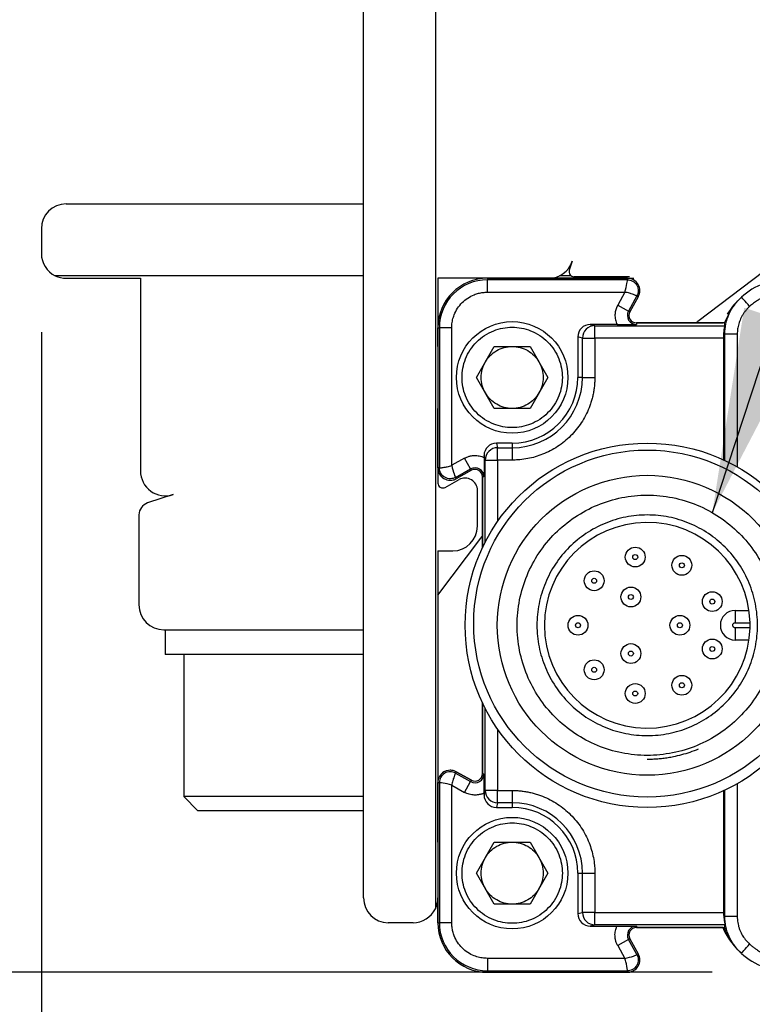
# Model space of a CAD drawing. Header units: millimetres. Extents: x 16 to 683, y 16 to 524.
# Tile 3 of 17: x 46 to 76, y 105 to 145. Entities that reach past the tile are written whole.
import ezdxf

# ---------------------------------------------------------------- set-up
doc = ezdxf.new("R2010")
doc.units = ezdxf.units.MM
doc.header["$LTSCALE"] = 2.5
doc.layers.add('DIMENSIONS', color=140, linetype='Continuous', lineweight=25)
doc.styles.add('SLDTEXTSTYLE0', font='TXT', dxfattribs={"width": 0.7})
doc.dimstyles.new('SLDDIMSTYLE0', dxfattribs={"dimtxt": 5.39502, "dimasz": 8.255, "dimexe": 0, "dimexo": 0.0625, "dimgap": 1.348755, "dimtad": 0, "dimtih": 1, "dimtoh": 1, "dimrnd": 1e-09, "dimzin": 4, "dimdsep": 46, "dimtxsty": 'SLDTEXTSTYLE0', "dimsah": 1, "dimcen": 0.09, "dimadec": 0, "dimazin": 1, "dimtfac": 1, "dimtofl": 0, "dimtmove": 0, "dimatfit": 3, "dimfxl": 0, "dimfrac": 2, "dimtolj": 1, "dimtzin": 12, "dimarcsym": 0})
doc.dimstyles.new('SLDDIMSTYLE1', dxfattribs={"dimtxt": 5.39502, "dimasz": 8.255, "dimexe": 0, "dimexo": 0.0625, "dimgap": 1.348755, "dimtad": 0, "dimtih": 1, "dimtoh": 1, "dimrnd": 1e-09, "dimzin": 12, "dimdsep": 46, "dimtxsty": 'SLDTEXTSTYLE0', "dimsah": 1, "dimcen": 0.09, "dimadec": 0, "dimazin": 3, "dimtfac": 1, "dimtofl": 0, "dimtmove": 0, "dimatfit": 3, "dimfxl": 0, "dimfrac": 2, "dimtolj": 1, "dimtzin": 12, "dimarcsym": 0})
doc.dimstyles.new('SLDDIMSTYLE2', dxfattribs={"dimtxt": 0.18, "dimasz": 8.255, "dimexe": 0, "dimexo": 0.0625, "dimgap": 0, "dimtad": 0, "dimtih": 1, "dimtoh": 1, "dimdec": 0, "dimrnd": 1e-09, "dimzin": 0, "dimdsep": 46, "dimtxsty": 'Standard', "dimsah": 1, "dimcen": 0.09, "dimadec": 0, "dimazin": 0, "dimtfac": 8.255, "dimtdec": 0, "dimtofl": 0, "dimtmove": 0, "dimatfit": 3, "dimfxl": 0, "dimfrac": 2, "dimtolj": 1, "dimtzin": 0, "dimarcsym": 0})

# ---------------------------------------------------------------- blocks, each defined once
blk = doc.blocks.new('_D_3')
at = {"layer": 'DIMENSIONS'}
for p, q in [((47.183, 131.906), (47.183, 78.352)), ((97.271, 116.906), (97.271, 78.352)), ((47.183, 86.29), (56.974, 86.29)), ((64.285, 86.29), (62.473, 86.29)), ((62.473, 86.29), (62.473, 77.715)), ((80.317, 86.29), (82.128, 86.29)), ((82.128, 86.29), (82.128, 77.715)), ((97.271, 86.29), (87.627, 86.29)), ((62.473, 77.715), (64.285, 77.715)), ((82.128, 77.715), (80.317, 77.715))]:
    blk.add_line(p, q, dxfattribs=at)
for points in [[(47.183, 86.29), (55.438, 85.02), (55.438, 87.56)], [(97.271, 86.29), (89.016, 87.56), (89.016, 85.02)]]:
    blk.add_solid(points, dxfattribs=at)
at = {"layer": 'DIMENSIONS', "char_height": 5.2917, "attachment_point": 1, "style": 'SLDTEXTSTYLE0'}
for s, insert in [('50.1', (64.285, 94.319)), ('1.97', (64.285, 84.536))]:
    blk.add_mtext(s, dxfattribs=dict(at, insert=insert))
blk = doc.blocks.new('_D_4')
at = {"layer": 'DIMENSIONS'}
for p, q in [((58.008, 150.081), (22.51, 150.081)), ((30.448, 150.081), (30.448, 138.157)), ((22.432, 128.375), (20.62, 128.375)), ((20.62, 128.375), (20.62, 119.801)), ((38.464, 128.375), (40.276, 128.375)), ((40.276, 128.375), (40.276, 119.801)), ((20.62, 119.801), (22.432, 119.801)), ((40.276, 119.801), (38.464, 119.801)), ((30.448, 106.081), (30.448, 118.593)), ((74.258, 106.081), (22.51, 106.081))]:
    blk.add_line(p, q, dxfattribs=at)
for points in [[(30.448, 150.081), (29.178, 141.826), (31.718, 141.826)], [(30.448, 106.081), (31.718, 114.336), (29.178, 114.336)]]:
    blk.add_solid(points, dxfattribs=at)
at = {"layer": 'DIMENSIONS', "char_height": 5.2917, "attachment_point": 1, "style": 'SLDTEXTSTYLE0'}
for s, insert in [('44.0', (22.432, 136.404)), ('1.73', (22.432, 126.622))]:
    blk.add_mtext(s, dxfattribs=dict(at, insert=insert))

msp = doc.modelspace()

# ---------------------------------------------------------------- linework, layer by layer
for p, q in [((63.083, 149.517), (63.083, 108.645)), ((60.183, 109.081), (60.183, 149.081)), ((48.183, 137.081), (60.183, 137.081)), ((47.183, 136.081), (47.183, 135.081)), ((68.609, 134.768), (68.489, 134.403)), ((76.966, 134.841), (73.67, 132.344)), ((60.183, 134.181), (47.747, 134.181)), ((48.183, 134.081), (51.183, 134.081)), ((51.183, 134.081), (51.183, 126.304)), ((65.183, 134.081), (63.183, 134.081)), ((63.183, 134.081), (63.183, 132.081)), ((70.833, 134.081), (65.183, 134.081)), ((65.183, 134.081), (65.183, 134.02)), ((65.183, 134.081), (70.833, 134.081)), ((65.183, 133.52), (65.183, 134.02)), ((70.833, 134.02), (65.183, 134.02)), ((68.559, 134.181), (68.096, 134.181)), ((70.917, 134.141), (68.679, 134.141)), ((70.833, 134.081), (70.833, 134.02)), ((70.833, 134.081), (71.097, 134.081)), ((65.183, 133.52), (70.729, 133.52)), ((70.729, 133.52), (70.44, 132.999)), ((71.217, 133.368), (70.877, 132.756)), ((71.27, 133.338), (70.93, 132.727)), ((71.27, 133.338), (70.93, 132.727)), ((71.217, 133.368), (71.27, 133.338)), ((70.44, 132.999), (70.877, 132.756)), ((70.93, 132.727), (70.877, 132.756)), ((74.757, 132.281), (75.015, 132.828)), ((75.155, 133.011), (75.006, 132.832)), ((63.183, 132.081), (63.183, 126.431)), ((63.183, 132.081), (63.244, 132.081)), ((63.183, 131.331), (63.183, 132.081)), ((63.744, 132.081), (63.244, 132.081)), ((63.244, 132.081), (63.244, 126.431)), ((63.744, 126.535), (63.744, 132.081)), ((69.333, 132.216), (69.518, 132.169)), ((70.413, 132.216), (69.333, 132.216)), ((69.518, 132.169), (74.764, 132.169)), ((69.518, 131.669), (69.518, 132.169)), ((71.193, 132.281), (71.193, 132.22)), ((74.757, 132.281), (71.193, 132.281)), ((71.193, 132.281), (74.683, 132.281)), ((69.018, 131.669), (68.833, 131.716)), ((68.833, 131.716), (68.833, 130.081)), ((69.018, 130.081), (69.018, 131.669)), ((69.018, 131.669), (69.518, 131.669)), ((69.518, 131.669), (69.518, 130.081)), ((74.729, 131.669), (69.518, 131.669)), ((74.766, 131.826), (74.729, 131.792)), ((74.729, 126.747), (74.729, 131.669)), ((74.766, 126.73), (74.766, 131.826)), ((75.266, 131.826), (75.266, 126.47)), ((64.739, 130.081), (65.461, 131.331)), ((65.461, 131.331), (66.904, 131.331)), ((66.904, 131.331), (67.626, 130.081)), ((65.461, 128.831), (64.739, 130.081)), ((67.626, 130.081), (66.904, 128.831)), ((69.018, 130.081), (68.833, 130.081)), ((69.018, 130.081), (69.518, 130.081)), ((63.183, 126.431), (63.183, 128.831)), ((66.904, 128.831), (65.461, 128.831)), ((65.548, 127.431), (65.594, 127.245)), ((66.183, 127.431), (65.548, 127.431)), ((65.594, 126.746), (65.594, 127.245)), ((65.594, 127.245), (66.183, 127.245)), ((66.183, 127.431), (66.183, 127.245)), ((66.183, 127.245), (66.183, 126.746)), ((64.265, 126.824), (63.744, 126.535)), ((64.507, 126.387), (64.265, 126.824)), ((65.094, 126.746), (65.048, 126.931)), ((65.048, 126.931), (65.048, 126.851)), ((65.094, 126.746), (65.594, 126.746)), ((65.094, 123.439), (65.094, 126.746)), ((66.183, 126.746), (65.594, 126.746)), ((65.594, 126.746), (65.594, 124.272)), ((63.244, 126.431), (63.183, 126.431)), ((63.183, 126.431), (63.183, 125.821)), ((63.896, 126.047), (64.507, 126.387)), ((64.537, 126.333), (63.926, 125.994)), ((64.537, 126.333), (63.926, 125.994)), ((64.507, 126.387), (64.537, 126.333)), ((63.48, 125.646), (64.04, 125.957)), ((63.926, 125.994), (63.896, 126.047)), ((64.983, 126.071), (64.983, 123.211)), ((65.044, 126.071), (64.983, 126.071)), ((64.983, 123.211), (64.983, 126.071)), ((52.496, 125.354), (51.466, 125.015)), ((64.783, 124.081), (64.783, 125.52)), ((51.123, 124.54), (51.123, 120.901)), ((63.183, 121.3), (64.92, 123.593)), ((63.183, 123.081), (63.783, 123.081)), ((63.183, 123.081), (63.183, 113.731)), ((75.183, 120.681), (75.183, 120.181)), ((75.183, 120.681), (75.739, 120.681)), ((75.183, 120.181), (75.782, 120.181)), ((75.782, 119.981), (75.183, 119.981)), ((75.183, 119.981), (75.183, 119.481)), ((52.123, 119.901), (60.183, 119.901)), ((52.183, 119.901), (52.183, 118.901)), ((75.739, 119.481), (75.183, 119.481)), ((56.141, 118.901), (52.183, 118.901)), ((52.933, 118.901), (52.933, 113.168)), ((60.183, 118.901), (56.141, 118.901)), ((64.983, 116.95), (64.983, 114.091)), ((64.983, 114.091), (64.983, 116.95)), ((65.094, 113.416), (65.094, 116.723)), ((65.594, 115.89), (65.594, 113.416)), ((63.896, 114.115), (63.926, 114.168)), ((63.896, 114.115), (64.507, 113.775)), ((64.537, 113.829), (63.926, 114.168)), ((63.926, 114.168), (64.537, 113.829)), ((64.983, 114.091), (65.044, 114.091)), ((63.183, 113.731), (63.183, 108.081)), ((63.183, 113.731), (63.244, 113.731)), ((63.183, 111.331), (63.183, 113.731)), ((63.244, 113.731), (63.244, 108.081)), ((63.744, 108.081), (63.744, 113.627)), ((63.744, 113.627), (64.265, 113.338)), ((64.265, 113.338), (64.507, 113.775)), ((64.537, 113.829), (64.507, 113.775)), ((75.266, 113.692), (75.266, 108.336)), ((65.048, 113.231), (65.094, 113.416)), ((65.048, 113.311), (65.048, 113.231)), ((65.594, 113.416), (65.094, 113.416)), ((65.594, 113.416), (66.183, 113.416)), ((65.594, 112.917), (65.594, 113.416)), ((66.183, 113.416), (66.183, 112.917)), ((74.729, 108.493), (74.729, 113.415)), ((74.766, 108.336), (74.766, 113.432)), ((52.933, 113.168), (53.499, 112.601)), ((56.297, 113.168), (52.933, 113.168)), ((60.183, 113.168), (56.297, 113.168)), ((65.594, 112.917), (65.548, 112.731)), ((66.183, 112.917), (65.594, 112.917)), ((66.183, 112.917), (66.183, 112.731)), ((56.415, 112.601), (53.499, 112.601)), ((60.183, 112.601), (56.415, 112.601)), ((65.548, 112.731), (66.183, 112.731)), ((64.739, 110.081), (65.461, 111.331)), ((65.461, 111.331), (66.904, 111.331)), ((66.904, 111.331), (67.626, 110.081)), ((65.461, 108.831), (64.739, 110.081)), ((67.626, 110.081), (66.904, 108.831)), ((68.833, 110.081), (69.018, 110.081)), ((68.833, 110.081), (68.833, 108.446)), ((69.018, 110.081), (69.518, 110.081)), ((69.018, 108.493), (69.018, 110.081)), ((69.518, 110.081), (69.518, 108.493)), ((63.183, 108.081), (63.183, 108.831)), ((66.904, 108.831), (65.461, 108.831)), ((68.833, 108.446), (69.018, 108.493)), ((69.518, 108.493), (69.018, 108.493)), ((69.518, 108.493), (74.729, 108.493)), ((69.518, 107.993), (69.518, 108.493)), ((62.183, 108.081), (61.183, 108.081)), ((63.183, 108.081), (63.244, 108.081)), ((63.744, 108.081), (63.244, 108.081)), ((74.729, 108.37), (74.766, 108.336)), ((69.518, 107.993), (69.333, 107.946)), ((69.333, 107.946), (70.413, 107.946)), ((74.764, 107.993), (69.518, 107.993)), ((71.193, 107.942), (71.193, 107.881)), ((71.193, 107.881), (74.757, 107.881)), ((74.683, 107.881), (71.193, 107.881)), ((70.877, 107.406), (70.44, 107.163)), ((70.877, 107.406), (70.93, 107.435)), ((71.217, 106.794), (70.877, 107.406)), ((70.93, 107.435), (71.27, 106.824)), ((70.93, 107.435), (71.27, 106.824)), ((75.006, 107.33), (75.155, 107.151)), ((70.44, 107.163), (70.729, 106.642)), ((70.729, 106.642), (65.183, 106.642)), ((65.183, 106.642), (65.183, 106.142)), ((71.27, 106.824), (71.217, 106.794)), ((65.183, 106.142), (70.833, 106.142)), ((65.183, 106.081), (65.183, 106.142)), ((65.183, 106.081), (70.833, 106.081)), ((70.833, 106.081), (65.183, 106.081)), ((70.833, 106.142), (70.833, 106.081))]:
    msp.add_line(p, q)
at = {"flags": 128}
for points in [[(73.577, 132.281), (73.604, 132.297), (73.67, 132.344)], [(64.92, 123.593), (64.966, 123.66), (64.983, 123.687)]]:
    msp.add_lwpolyline(points, dxfattribs=at)
for centre, radius in [((66.183, 130.081), 2.25), ((71.633, 120.081), 7.35), ((71.631, 120.151), 7), ((71.633, 120.081), 6.051), ((71.148, 122.833), 0.4), ((71.148, 122.833), 0.1), ((73.03, 122.501), 0.4), ((73.03, 122.501), 0.1), ((69.492, 121.877), 0.4), ((69.492, 121.877), 0.1), ((70.974, 121.222), 0.4), ((70.974, 121.222), 0.1), ((74.258, 121.037), 0.4), ((74.258, 121.037), 0.1), ((68.839, 120.081), 0.4), ((72.951, 120.081), 0.4), ((68.839, 120.081), 0.1), ((72.951, 120.081), 0.1), ((70.974, 118.94), 0.4), ((74.258, 119.125), 0.4), ((74.258, 119.125), 0.1), ((70.974, 118.94), 0.1), ((69.492, 118.285), 0.4), ((69.492, 118.285), 0.1), ((73.03, 117.661), 0.4), ((71.148, 117.329), 0.4), ((73.03, 117.661), 0.1), ((71.148, 117.329), 0.1), ((66.183, 110.081), 2.25)]:
    msp.add_circle(centre, radius)
for centre, radius, start, end in [((48.183, 136.081), 1, 90, 180), ((48.183, 135.081), 1, 180, 244.1581), ((67.66, 135.081), 1, 270, 341.7371), ((68.679, 134.341), 0.2, 161.7371, 270), ((48.183, 135.081), 1, 244.1581, 270), ((65.183, 132.081), 2, 90, 180), ((65.183, 132.081), 2, 90, 180), ((65.183, 132.081), 1.939, 90, 180), ((70.833, 133.581), 0.5, 330.9454, 90), ((77.433, 131.08), 3.001, 111.4429, 131.7934), ((77.433, 131.08), 3.001, 134.6827, 148.8703), ((71.193, 132.581), 0.361, 150.9454, 270), ((71.193, 132.581), 0.3, 150.9454, 270), ((71.193, 132.581), 0.3, 150.9454, 270), ((69.519, 131.669), 0.5, 135.0188, 179.9833), ((69.518, 131.67), 0.5, 90.0224, 135.0218), ((66.183, 130.081), 2.836, 270, 0), ((66.183, 130.081), 2.65, 270, 0), ((65.595, 126.745), 0.5, 90.0167, 134.9812), ((65.594, 126.745), 0.5, 134.9782, 179.9776), ((63.683, 126.431), 0.5, 180, 299.0546), ((64.683, 126.071), 0.361, 0, 119.0546), ((64.683, 126.071), 0.3, 0, 119.0546), ((64.683, 126.071), 0.3, 0, 119.0546), ((52.183, 126.304), 1, 180, 288.2629), ((64.283, 125.52), 0.5, 0, 119.0546), ((63.383, 125.821), 0.2, 180, 299.0546), ((51.623, 124.54), 0.5, 108.2629, 180), ((63.783, 124.081), 1, 270, 0), ((71.633, 120.081), 4.15, 1.3808, 358.6192), ((52.123, 120.901), 1, 180, 270), ((75.183, 120.081), 0.6, 90, 270), ((71.633, 120.081), 4.15, 358.6192, 1.3808), ((63.683, 113.731), 0.5, 60.9454, 180), ((64.683, 114.091), 0.361, 240.9454, 0), ((64.683, 114.091), 0.3, 240.9454, 0), ((64.683, 114.091), 0.3, 240.9454, 0), ((65.594, 113.417), 0.5, 180.0224, 225.0218), ((65.595, 113.417), 0.5, 225.0188, 269.9833), ((66.183, 110.081), 2.836, 360, 90), ((66.183, 110.081), 2.65, 0, 90), ((61.183, 109.081), 1, 180, 270), ((62.183, 109.081), 1, 334.1581, 0), ((62.183, 109.081), 1, 270, 334.1581), ((69.519, 108.493), 0.5, 180.0167, 224.9812), ((65.183, 108.081), 2, 180, 270), ((65.183, 108.081), 2, 180, 270), ((65.183, 108.081), 1.939, 180, 270), ((69.518, 108.492), 0.5, 224.9782, 269.9776), ((71.193, 107.581), 0.361, 90, 209.0546), ((71.193, 107.581), 0.3, 90, 209.0546), ((71.193, 107.581), 0.3, 90, 209.0546), ((77.433, 109.082), 3.001, 203.5869, 225.3173), ((70.833, 106.581), 0.5, 270, 29.0546), ((77.433, 109.082), 3.001, 228.2066, 248.5571)]:
    msp.add_arc(centre, radius, start, end)
for centre, major_axis, ratio, start_param, end_param in [((69.333, 131.716), (0.485, -0.121), 0.999353, 1.815838, 3.386329), ((74.727, 131.669), (0, 0.5), 0.003491, 4.712389, 4.960038), ((65.548, 126.931), (0.121, -0.485), 0.999353, 2.896856, 4.467348), ((65.548, 113.231), (0.121, 0.485), 0.999353, 1.815838, 3.386329), ((74.727, 108.493), (0, 0.5), 0.003491, 4.46474, 4.712389), ((69.333, 108.446), (0.485, 0.121), 0.999353, 2.896856, 4.467348)]:
    msp.add_ellipse(centre, major_axis=major_axis, ratio=ratio, start_param=start_param, end_param=end_param)
for points, knots in [([(70.729, 133.52), (70.773, 133.642), (70.801, 133.771), (70.831, 133.961), (70.833, 134.019), (70.833, 134.02)], [0, 0, 0, 0, 0.5, 0.5, 1, 1, 1, 1]), ([(71.27, 133.338), (71.28, 133.358), (71.3, 133.396), (71.319, 133.458), (71.331, 133.522), (71.335, 133.608), (71.321, 133.717), (71.269, 133.837), (71.189, 133.941), (71.084, 134.019), (70.963, 134.072), (70.876, 134.078), (70.833, 134.081)], [0, 0, 0, 0, 0.063042, 0.125068, 0.187159, 0.250388, 0.375067, 0.500256, 0.624934, 0.750123, 0.874936, 1, 1, 1, 1]), ([(70.833, 134.02), (70.896, 134.02), (70.968, 134.006), (71.105, 133.934), (71.169, 133.876), (71.254, 133.732), (71.274, 133.648), (71.27, 133.493), (71.247, 133.423), (71.217, 133.368)], [0, 0, 0, 0, 0.25, 0.25, 0.5, 0.5, 0.75, 0.75, 1, 1, 1, 1]), ([(63.744, 132.081), (63.745, 132.117), (63.746, 132.19), (63.759, 132.297), (63.779, 132.404), (63.807, 132.508), (63.864, 132.669), (63.971, 132.877), (64.158, 133.105), (64.387, 133.292), (64.616, 133.411), (64.824, 133.478), (65.002, 133.514), (65.122, 133.518), (65.183, 133.52)], [0, 0, 0, 0, 0.048274, 0.0961539, 0.1439149, 0.1918339, 0.2401853, 0.3699974, 0.5000481, 0.62986, 0.7599106, 0.8401006, 0.9197022, 1, 1, 1, 1]), ([(71.217, 133.368), (71.216, 133.368), (71.215, 133.369), (71.205, 133.374), (71.183, 133.384), (71.139, 133.402), (71.075, 133.428), (71, 133.454), (70.911, 133.479), (70.826, 133.503), (70.759, 133.515), (70.729, 133.52)], [0, 0, 0, 0, 0.068356, 0.125021, 0.249345, 0.373091, 0.496556, 0.654982, 0.744984, 0.88357, 1, 1, 1, 1]), ([(74.766, 131.826), (74.766, 132.107), (74.826, 132.387), (75.055, 132.899), (75.224, 133.131), (75.433, 133.317)], [0, 0, 0, 0, 0.5, 0.5, 1, 1, 1, 1]), ([(75.766, 132.945), (75.679, 133.042), (75.592, 133.139), (75.469, 133.277), (75.433, 133.317), (75.433, 133.317)], [0, 0, 0, 0, 0.5, 0.5, 1, 1, 1, 1]), ([(76.435, 133.373), (76.395, 133.355), (76.314, 133.318), (76.197, 133.255), (76.064, 133.175), (75.918, 133.074), (75.817, 132.988), (75.766, 132.945)], [0, 0, 0, 0, 0.166672, 0.333346, 0.500026, 0.75002, 1, 1, 1, 1]), ([(70.44, 132.999), (70.427, 132.975), (70.402, 132.927), (70.373, 132.851), (70.352, 132.773), (70.337, 132.693), (70.328, 132.571), (70.338, 132.406), (70.388, 132.279), (70.413, 132.216)], [0, 0, 0, 0, 0.100516, 0.199917, 0.299103, 0.398982, 0.500443, 0.749483, 1, 1, 1, 1]), ([(75.766, 132.945), (75.735, 132.916), (75.674, 132.858), (75.591, 132.762), (75.517, 132.661), (75.452, 132.553), (75.383, 132.415), (75.32, 132.243), (75.274, 132.037), (75.269, 131.897), (75.266, 131.826)], [0, 0, 0, 0, 0.100729, 0.20039, 0.299698, 0.399374, 0.50013, 0.667155, 0.832666, 1, 1, 1, 1]), ([(64.158, 130.081), (64.158, 129.954), (64.181, 129.699), (64.292, 129.321), (64.478, 128.961), (64.741, 128.64), (65.063, 128.376), (65.423, 128.19), (65.801, 128.079), (66.183, 128.044), (66.564, 128.079), (66.942, 128.19), (67.303, 128.376), (67.624, 128.639), (67.888, 128.961), (68.073, 129.321), (68.184, 129.699), (68.219, 130.081), (68.184, 130.463), (68.074, 130.841), (67.888, 131.201), (67.624, 131.522), (67.303, 131.786), (66.943, 131.972), (66.565, 132.083), (66.183, 132.118), (65.801, 132.083), (65.423, 131.972), (65.063, 131.786), (64.741, 131.523), (64.478, 131.201), (64.292, 130.841), (64.181, 130.463), (64.158, 130.208), (64.158, 130.081)], [0, 0, 0, 0, 0.0299905, 0.0600016, 0.0924795, 0.1249996, 0.1574775, 0.1899976, 0.2199778, 0.2499996, 0.2799797, 0.3100016, 0.3424795, 0.3749996, 0.4074775, 0.4399976, 0.4699778, 0.4999996, 0.5299797, 0.5600016, 0.5924795, 0.6249996, 0.6574775, 0.6899976, 0.7199778, 0.7499996, 0.7799797, 0.8100016, 0.8424795, 0.8749996, 0.9074775, 0.9399976, 0.9699885, 1, 1, 1, 1]), ([(70.413, 132.216), (70.574, 132.216), (70.727, 132.216), (70.985, 132.218), (71.09, 132.219), (71.193, 132.22)], [0, 0, 0, 0, 0.5, 0.5, 1, 1, 1, 1]), ([(74.729, 131.792), (74.729, 131.899), (74.738, 131.994), (74.756, 132.13), (74.764, 132.168), (74.764, 132.169)], [0, 0, 0, 0, 0.5, 0.5, 1, 1, 1, 1]), ([(74.764, 132.169), (74.762, 132.188), (74.757, 132.225), (74.757, 132.263), (74.757, 132.281)], [0, 0, 0, 0, 0.507406, 1, 1, 1, 1]), ([(75.266, 131.826), (75.207, 131.826), (75.144, 131.826), (75.021, 131.826), (74.962, 131.826), (74.864, 131.826), (74.826, 131.826), (74.777, 131.826), (74.766, 131.826), (74.766, 131.826)], [0, 0, 0, 0, 0.25, 0.25, 0.5, 0.5, 0.75, 0.75, 1, 1, 1, 1]), ([(65.1, 130.706), (65.209, 130.895), (65.369, 131.054), (65.747, 131.273), (65.965, 131.331), (66.183, 131.331)], [0, 0, 0, 0, 0.5, 0.5, 1, 1, 1, 1]), ([(66.183, 131.331), (66.401, 131.331), (66.619, 131.273), (66.997, 131.054), (67.156, 130.895), (67.265, 130.706)], [0, 0, 0, 0, 0.5, 0.5, 1, 1, 1, 1]), ([(65.1, 129.456), (64.991, 129.645), (64.933, 129.863), (64.933, 130.299), (64.991, 130.517), (65.1, 130.706)], [0, 0, 0, 0, 0.5, 0.5, 1, 1, 1, 1]), ([(67.265, 130.706), (67.374, 130.517), (67.433, 130.299), (67.433, 129.863), (67.374, 129.645), (67.265, 129.456)], [0, 0, 0, 0, 0.5, 0.5, 1, 1, 1, 1]), ([(69.518, 130.081), (69.517, 130.021), (69.515, 129.901), (69.5, 129.722), (69.476, 129.544), (69.443, 129.368), (69.4, 129.193), (69.347, 129.021), (69.267, 128.802), (69.148, 128.541), (68.976, 128.246), (68.775, 127.971), (68.545, 127.718), (68.292, 127.489), (67.926, 127.22), (67.434, 126.967), (66.913, 126.814), (66.537, 126.761), (66.328, 126.747), (66.223, 126.746), (66.183, 126.746)], [0, 0, 0, 0, 0.034297, 0.068595, 0.102892, 0.137189, 0.171487, 0.205784, 0.240081, 0.305071, 0.370065, 0.435124, 0.500166, 0.565492, 0.630155, 0.760076, 0.879937, 0.939684, 0.97707, 1, 1, 1, 1]), ([(66.183, 128.831), (65.965, 128.831), (65.747, 128.889), (65.369, 129.108), (65.209, 129.267), (65.1, 129.456)], [0, 0, 0, 0, 0.5, 0.5, 1, 1, 1, 1]), ([(67.265, 129.456), (67.156, 129.267), (66.997, 129.108), (66.619, 128.889), (66.401, 128.831), (66.183, 128.831)], [0, 0, 0, 0, 0.5, 0.5, 1, 1, 1, 1]), ([(64.265, 126.824), (64.285, 126.834), (64.325, 126.856), (64.388, 126.881), (64.449, 126.901), (64.536, 126.922), (64.672, 126.938), (64.823, 126.926), (64.943, 126.893), (65.007, 126.87), (65.038, 126.856), (65.048, 126.851)], [0, 0, 0, 0, 0.083629, 0.167268, 0.250927, 0.318973, 0.500224, 0.750615, 0.874587, 0.95769, 1, 1, 1, 1]), ([(65.048, 126.851), (65.048, 126.69), (65.048, 126.537), (65.046, 126.279), (65.045, 126.174), (65.044, 126.071)], [0, 0, 0, 0, 0.5, 0.5, 1, 1, 1, 1]), ([(63.183, 126.431), (63.184, 126.409), (63.185, 126.366), (63.198, 126.302), (63.219, 126.24), (63.257, 126.163), (63.323, 126.075), (63.426, 125.995), (63.547, 125.943), (63.676, 125.926), (63.807, 125.939), (63.886, 125.975), (63.926, 125.994)], [0, 0, 0, 0, 0.063042, 0.125068, 0.187159, 0.250388, 0.375067, 0.500256, 0.624934, 0.750123, 0.874936, 1, 1, 1, 1]), ([(63.244, 126.431), (63.245, 126.431), (63.247, 126.43), (63.259, 126.432), (63.284, 126.433), (63.329, 126.438), (63.398, 126.448), (63.477, 126.461), (63.568, 126.482), (63.653, 126.503), (63.715, 126.525), (63.744, 126.535)], [0, 0, 0, 0, 0.081058, 0.146498, 0.249385, 0.373742, 0.496586, 0.659277, 0.749836, 0.886231, 1, 1, 1, 1]), ([(63.896, 126.047), (63.841, 126.017), (63.771, 125.994), (63.617, 125.99), (63.533, 126.01), (63.388, 126.095), (63.33, 126.159), (63.258, 126.296), (63.244, 126.368), (63.244, 126.431)], [0, 0, 0, 0, 0.25, 0.25, 0.5, 0.5, 0.75, 0.75, 1, 1, 1, 1]), ([(63.744, 126.535), (63.765, 126.407), (63.803, 126.28), (63.869, 126.099), (63.895, 126.048), (63.896, 126.047)], [0, 0, 0, 0, 0.5, 0.5, 1, 1, 1, 1]), ([(71.633, 124.531), (71.924, 124.531), (72.507, 124.475), (73.346, 124.218), (74.122, 123.806), (74.799, 123.248), (75.358, 122.57), (75.77, 121.795), (76.027, 120.955), (76.111, 120.081), (76.027, 119.207), (75.77, 118.368), (75.358, 117.592), (74.799, 116.915), (74.122, 116.356), (73.347, 115.944), (72.507, 115.687), (71.633, 115.603), (70.759, 115.687), (69.919, 115.944), (69.144, 116.356), (68.467, 116.914), (67.908, 117.592), (67.496, 118.367), (67.239, 119.207), (67.155, 120.081), (67.238, 120.955), (67.496, 121.794), (67.907, 122.57), (68.466, 123.247), (69.143, 123.806), (69.919, 124.218), (70.759, 124.475), (71.341, 124.531), (71.633, 124.531)], [0, 0, 0, 0, 0.031243, 0.0625, 0.093736, 0.125, 0.156236, 0.1875, 0.218736, 0.25, 0.281236, 0.3125, 0.343736, 0.375, 0.406236, 0.4375, 0.468736, 0.5, 0.531236, 0.5625, 0.593736, 0.625, 0.656236, 0.6875, 0.718736, 0.75, 0.781236, 0.8125, 0.843736, 0.875, 0.906236, 0.9375, 0.968743, 1, 1, 1, 1]), ([(75.083, 120.081), (75.083, 120.09), (75.084, 120.107), (75.095, 120.132), (75.114, 120.156), (75.143, 120.177), (75.169, 120.18), (75.183, 120.181)], [0, 0, 0, 0, 0.167535, 0.330448, 0.500633, 0.74883, 1, 1, 1, 1]), ([(75.183, 119.981), (75.174, 119.982), (75.157, 119.983), (75.132, 119.993), (75.108, 120.012), (75.087, 120.041), (75.084, 120.068), (75.083, 120.081)], [0, 0, 0, 0, 0.167535, 0.330448, 0.500633, 0.74883, 1, 1, 1, 1]), ([(71.633, 114.681), (71.703, 114.682), (71.845, 114.683), (72.056, 114.696), (72.267, 114.717), (72.477, 114.746), (72.733, 114.792), (73.031, 114.861), (73.37, 114.963), (73.589, 115.049), (73.699, 115.092)], [0, 0, 0, 0, 0.100077, 0.199964, 0.299815, 0.399785, 0.500029, 0.66669, 0.833108, 1, 1, 1, 1]), ([(63.926, 114.168), (63.906, 114.178), (63.868, 114.198), (63.806, 114.218), (63.742, 114.229), (63.655, 114.234), (63.547, 114.219), (63.427, 114.167), (63.323, 114.087), (63.244, 113.982), (63.192, 113.861), (63.186, 113.775), (63.183, 113.731)], [0, 0, 0, 0, 0.063042, 0.125068, 0.187159, 0.250388, 0.375067, 0.500256, 0.624934, 0.750123, 0.874936, 1, 1, 1, 1]), ([(63.896, 114.115), (63.829, 114.152), (63.753, 114.171), (63.601, 114.169), (63.526, 114.148), (63.395, 114.071), (63.339, 114.015), (63.264, 113.883), (63.244, 113.807), (63.244, 113.731)], [0, 0, 0, 0, 0.25, 0.25, 0.5, 0.5, 0.75, 0.75, 1, 1, 1, 1]), ([(63.896, 114.115), (63.895, 114.114), (63.895, 114.113), (63.89, 114.103), (63.879, 114.082), (63.861, 114.037), (63.836, 113.973), (63.81, 113.898), (63.784, 113.809), (63.761, 113.724), (63.749, 113.658), (63.744, 113.627)], [0, 0, 0, 0, 0.068359, 0.125021, 0.249345, 0.373091, 0.496556, 0.654978, 0.744984, 0.88357, 1, 1, 1, 1]), ([(65.048, 113.311), (65.048, 113.472), (65.048, 113.625), (65.046, 113.883), (65.045, 113.988), (65.044, 114.091)], [0, 0, 0, 0, 0.5, 0.5, 1, 1, 1, 1]), ([(63.744, 113.627), (63.622, 113.671), (63.493, 113.699), (63.303, 113.73), (63.245, 113.731), (63.244, 113.731)], [0, 0, 0, 0, 0.5, 0.5, 1, 1, 1, 1]), ([(65.048, 113.311), (65.027, 113.302), (64.986, 113.284), (64.921, 113.262), (64.859, 113.247), (64.77, 113.232), (64.634, 113.225), (64.484, 113.248), (64.366, 113.288), (64.305, 113.316), (64.275, 113.333), (64.265, 113.338)], [0, 0, 0, 0, 0.083629, 0.167268, 0.250927, 0.318973, 0.500224, 0.750615, 0.874587, 0.95769, 1, 1, 1, 1]), ([(66.183, 113.416), (66.243, 113.415), (66.362, 113.414), (66.541, 113.399), (66.72, 113.375), (66.896, 113.341), (67.07, 113.298), (67.242, 113.245), (67.461, 113.165), (67.723, 113.046), (68.017, 112.874), (68.293, 112.673), (68.545, 112.443), (68.775, 112.19), (69.043, 111.824), (69.297, 111.333), (69.45, 110.811), (69.503, 110.436), (69.517, 110.226), (69.518, 110.121), (69.518, 110.081)], [0, 0, 0, 0, 0.034297, 0.068595, 0.102892, 0.137189, 0.171487, 0.205784, 0.240081, 0.305071, 0.370065, 0.435124, 0.500166, 0.565492, 0.630155, 0.760076, 0.879937, 0.939684, 0.97707, 1, 1, 1, 1]), ([(64.158, 110.081), (64.158, 109.954), (64.181, 109.699), (64.292, 109.321), (64.478, 108.961), (64.741, 108.64), (65.063, 108.376), (65.423, 108.19), (65.801, 108.079), (66.183, 108.044), (66.564, 108.079), (66.942, 108.19), (67.303, 108.376), (67.624, 108.639), (67.888, 108.961), (68.073, 109.321), (68.184, 109.699), (68.219, 110.081), (68.184, 110.463), (68.074, 110.841), (67.888, 111.201), (67.624, 111.522), (67.303, 111.786), (66.943, 111.972), (66.565, 112.083), (66.183, 112.118), (65.801, 112.083), (65.423, 111.972), (65.063, 111.786), (64.741, 111.523), (64.478, 111.201), (64.292, 110.841), (64.181, 110.463), (64.158, 110.208), (64.158, 110.081)], [0, 0, 0, 0, 0.02999, 0.060002, 0.09248, 0.125, 0.157478, 0.189998, 0.219978, 0.25, 0.27998, 0.310002, 0.34248, 0.375, 0.407478, 0.439998, 0.469978, 0.5, 0.52998, 0.560002, 0.59248, 0.625, 0.657478, 0.689998, 0.719978, 0.75, 0.77998, 0.810002, 0.84248, 0.875, 0.907478, 0.939998, 0.969989, 1, 1, 1, 1]), ([(65.1, 110.706), (65.209, 110.895), (65.369, 111.054), (65.747, 111.273), (65.965, 111.331), (66.183, 111.331)], [0, 0, 0, 0, 0.5, 0.5, 1, 1, 1, 1]), ([(66.183, 111.331), (66.401, 111.331), (66.619, 111.273), (66.997, 111.054), (67.156, 110.895), (67.265, 110.706)], [0, 0, 0, 0, 0.5, 0.5, 1, 1, 1, 1]), ([(65.1, 109.456), (64.991, 109.645), (64.933, 109.863), (64.933, 110.299), (64.991, 110.517), (65.1, 110.706)], [0, 0, 0, 0, 0.5, 0.5, 1, 1, 1, 1]), ([(67.265, 110.706), (67.374, 110.517), (67.433, 110.299), (67.433, 109.863), (67.374, 109.645), (67.265, 109.456)], [0, 0, 0, 0, 0.5, 0.5, 1, 1, 1, 1]), ([(66.183, 108.831), (65.965, 108.831), (65.747, 108.889), (65.369, 109.108), (65.209, 109.267), (65.1, 109.456)], [0, 0, 0, 0, 0.5, 0.5, 1, 1, 1, 1]), ([(67.265, 109.456), (67.156, 109.267), (66.997, 109.108), (66.619, 108.889), (66.401, 108.831), (66.183, 108.831)], [0, 0, 0, 0, 0.5, 0.5, 1, 1, 1, 1]), ([(65.183, 106.642), (65.146, 106.643), (65.074, 106.644), (64.966, 106.657), (64.86, 106.677), (64.755, 106.706), (64.595, 106.762), (64.387, 106.869), (64.159, 107.057), (63.971, 107.285), (63.853, 107.514), (63.785, 107.722), (63.75, 107.9), (63.746, 108.021), (63.744, 108.081)], [0, 0, 0, 0, 0.048274, 0.096154, 0.143915, 0.191834, 0.240185, 0.369997, 0.500048, 0.62986, 0.759911, 0.840101, 0.919702, 1, 1, 1, 1]), ([(74.729, 108.37), (74.729, 108.263), (74.738, 108.168), (74.756, 108.032), (74.764, 107.994), (74.764, 107.993)], [0, 0, 0, 0, 0.5, 0.5, 1, 1, 1, 1]), ([(75.266, 108.336), (75.135, 108.336), (75.005, 108.336), (74.82, 108.336), (74.766, 108.336), (74.766, 108.336)], [0, 0, 0, 0, 0.5, 0.5, 1, 1, 1, 1]), ([(75.433, 106.845), (75.224, 107.031), (75.055, 107.263), (74.826, 107.775), (74.766, 108.055), (74.766, 108.336)], [0, 0, 0, 0, 0.5, 0.5, 1, 1, 1, 1]), ([(75.266, 108.336), (75.267, 108.293), (75.269, 108.209), (75.285, 108.084), (75.311, 107.961), (75.348, 107.84), (75.405, 107.696), (75.491, 107.535), (75.615, 107.364), (75.715, 107.266), (75.766, 107.217)], [0, 0, 0, 0, 0.100716, 0.20037, 0.299677, 0.399356, 0.500121, 0.667119, 0.832633, 1, 1, 1, 1]), ([(70.44, 107.163), (70.429, 107.183), (70.408, 107.223), (70.382, 107.286), (70.363, 107.347), (70.342, 107.435), (70.326, 107.57), (70.338, 107.722), (70.37, 107.842), (70.394, 107.905), (70.408, 107.936), (70.413, 107.946)], [0, 0, 0, 0, 0.083629, 0.167268, 0.250927, 0.318973, 0.500224, 0.750615, 0.874587, 0.95769, 1, 1, 1, 1]), ([(70.413, 107.946), (70.574, 107.946), (70.727, 107.946), (70.985, 107.944), (71.09, 107.943), (71.193, 107.942)], [0, 0, 0, 0, 0.5, 0.5, 1, 1, 1, 1]), ([(74.757, 107.881), (74.757, 107.899), (74.757, 107.937), (74.762, 107.974), (74.764, 107.993)], [0, 0, 0, 0, 0.492594, 1, 1, 1, 1]), ([(75.029, 107.344), (74.955, 107.448), (74.836, 107.613), (74.778, 107.808), (74.757, 107.881)], [0, 0, 0, 0, 0.624729, 1, 1, 1, 1]), ([(75.184, 107.095), (75.21, 107.066), (75.264, 107.007), (75.347, 106.923), (75.404, 106.871), (75.433, 106.845)], [0, 0, 0, 0, 0.3158301, 0.6491634, 1, 1, 1, 1]), ([(75.433, 106.845), (75.433, 106.845), (75.469, 106.885), (75.592, 107.023), (75.679, 107.12), (75.766, 107.217)], [0, 0, 0, 0, 0.5, 0.5, 1, 1, 1, 1]), ([(75.766, 107.217), (75.8, 107.188), (75.867, 107.13), (75.973, 107.05), (76.101, 106.963), (76.254, 106.872), (76.374, 106.817), (76.435, 106.789)], [0, 0, 0, 0, 0.166671, 0.3333444, 0.5000232, 0.7500191, 1, 1, 1, 1]), ([(70.729, 106.642), (70.857, 106.663), (70.983, 106.702), (71.164, 106.767), (71.216, 106.794), (71.217, 106.794)], [0, 0, 0, 0, 0.5, 0.5, 1, 1, 1, 1]), ([(70.833, 106.142), (70.833, 106.143), (70.833, 106.145), (70.832, 106.158), (70.831, 106.182), (70.826, 106.227), (70.816, 106.296), (70.802, 106.376), (70.781, 106.466), (70.761, 106.551), (70.739, 106.614), (70.729, 106.642)], [0, 0, 0, 0, 0.08117, 0.146698, 0.249385, 0.373762, 0.496586, 0.659271, 0.749835, 0.886231, 1, 1, 1, 1]), ([(70.833, 106.081), (70.855, 106.082), (70.898, 106.083), (70.962, 106.096), (71.023, 106.117), (71.101, 106.155), (71.189, 106.221), (71.268, 106.325), (71.321, 106.445), (71.338, 106.574), (71.325, 106.706), (71.288, 106.784), (71.27, 106.824)], [0, 0, 0, 0, 0.063042, 0.125068, 0.187159, 0.250388, 0.375067, 0.500256, 0.624934, 0.750123, 0.874936, 1, 1, 1, 1]), ([(71.217, 106.794), (71.247, 106.739), (71.27, 106.669), (71.274, 106.515), (71.254, 106.431), (71.169, 106.287), (71.105, 106.228), (70.968, 106.156), (70.896, 106.142), (70.833, 106.142)], [0, 0, 0, 0, 0.25, 0.25, 0.5, 0.5, 0.75, 0.75, 1, 1, 1, 1])]:
    msp.add_open_spline(points, degree=3, knots=knots)
msp.add_open_spline([(71.633, 114.831), (71.976, 114.831), (72.664, 114.899), (73.655, 115.199), (74.568, 115.688), (75.369, 116.345), (76.026, 117.145), (76.514, 118.059), (76.815, 119.05), (76.917, 120.081), (76.815, 121.112), (76.514, 122.103), (76.026, 123.017), (75.369, 123.817), (74.568, 124.474), (73.655, 124.963), (72.664, 125.263), (71.633, 125.365), (70.602, 125.263), (69.611, 124.963), (68.697, 124.474), (67.896, 123.817), (67.239, 123.017), (66.751, 122.103), (66.45, 121.112), (66.349, 120.081), (66.45, 119.05), (66.751, 118.059), (67.239, 117.145), (67.896, 116.345), (68.697, 115.688), (69.611, 115.199), (70.602, 114.899), (71.289, 114.831), (71.633, 114.831)], degree=3)

# ---------------------------------------------------------------- dimensions: what is measured, and where the dimension line sits
at = {"layer": 'DIMENSIONS'}
dim = msp.add_linear_dim(base=(30.448, 150.081), p1=(77.433, 106.081), p2=(61.183, 150.081), angle=90, dimstyle='SLDDIMSTYLE0', dxfattribs=at)
dim.commit()
dim.dimension.update_dxf_attribs({"geometry": '_D_4', "text_midpoint": (30.448, 128.375), "dimtype": 160})
dim = msp.add_linear_dim(base=(47.183, 86.29), p1=(97.271, 120.081), p2=(47.183, 135.081), dimstyle='SLDDIMSTYLE1', dxfattribs=at)
dim.commit()
dim.dimension.update_dxf_attribs({"geometry": '_D_3', "text_midpoint": (72.301, 86.29), "dimtype": 160})

# ---------------------------------------------------------------- leaders
msp.add_leader([(74.26, 124.626), (87.404, 164.653), (103.279, 164.653)], dimstyle='SLDDIMSTYLE2', dxfattribs=at)

doc.saveas('drawing.dxf')
